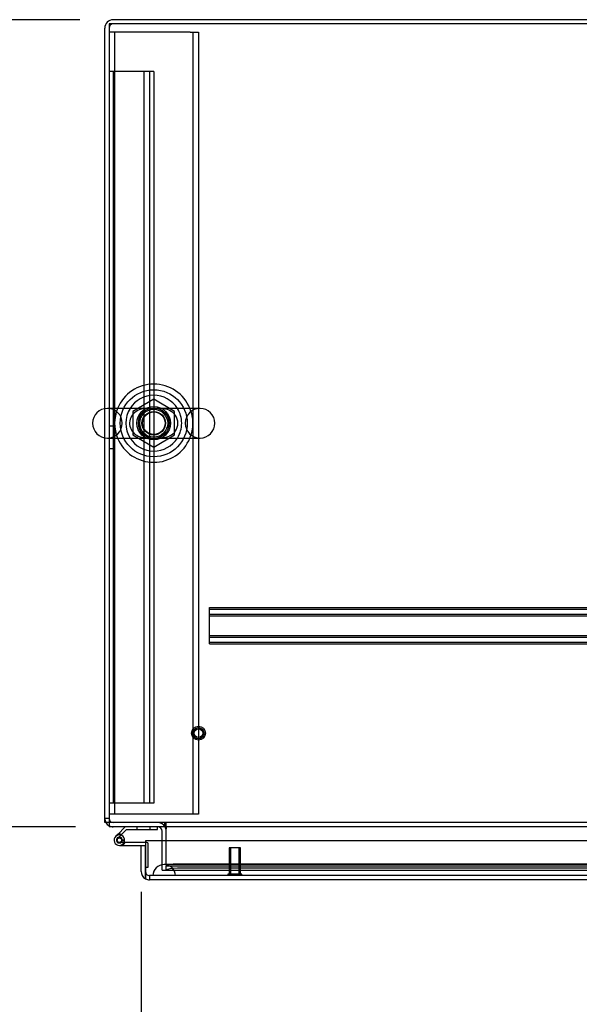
# Model space of a CAD drawing. Header units: inches. Extents: x 1 to 299, y -2 to 199.
# Tile 36 of 57: x 65 to 77, y 159 to 181. Entities that reach past the tile are written whole.
import ezdxf
from ezdxf.enums import TextEntityAlignment as Align
from ezdxf.lldxf.tags import DXFTag

# ---------------------------------------------------------------- set-up
doc = ezdxf.new("R2010")
doc.units = ezdxf.units.IN
doc.header["$MEASUREMENT"] = 0
for name, color, linetype in [('COM50677-2', 7, 'Continuous'), ('COM53964-1', 7, 'Continuous'), ('COM54746-48', 7, 'Continuous'), ('COM70215', 7, 'Continuous'), ('COM70220', 7, 'Continuous'), ('COM71195-5', 7, 'Continuous'), ('COM71210-10', 7, 'Continuous'), ('COM71298-1', 7, 'Continuous'), ('COM71299-1', 7, 'Continuous'), ('Default', 7, 'Continuous'), ('NTS18024', 7, 'Continuous'), ('SCS86414', 7, 'Continuous'), ('STD26258', 7, 'Continuous'), ('WAF25377', 7, 'Continuous'), ('WAM254785', 7, 'Continuous')]:
    doc.layers.add(name, color=color, linetype=linetype)
doc.styles.add('SEACAD_Times_New_Roman', font='times.ttf')
tags = doc.linetypes.add('HIDDEN2', pattern=[0.1875, 0.125, -0.0625]).pattern_tags.tags
tags[6:7] = [DXFTag(74, 4), DXFTag(75, 0), DXFTag(340, '0'), DXFTag(46, 0.0), DXFTag(50, 0.0), DXFTag(44, 0.0), DXFTag(45, 0.0)]
tags[4:5] = [DXFTag(74, 4), DXFTag(75, 0), DXFTag(340, '0'), DXFTag(46, 0.0), DXFTag(50, 0.0), DXFTag(44, 0.0), DXFTag(45, 0.0)]
doc.dimstyles.new('HAMMOND_(STH_-_300x200)', dxfattribs={"dimtxt": 1.5, "dimasz": 1.875, "dimexe": 0.75, "dimexo": 0.75, "dimgap": 0.375, "dimtad": 0, "dimtih": 1, "dimtoh": 1, "dimzin": 0, "dimdsep": 46, "dimtxsty": 'SEACAD_Times_New_Roman', "dimblk1": '_SE_FILLED', "dimblk2": '_SE_FILLED', "dimsah": 1, "dimcen": 0.75, "dimadec": 0, "dimazin": 0, "dimtfac": 0.8, "dimtofl": 0, "dimtmove": 0, "dimatfit": 3, "dimfxl": 1, "dimtolj": 1, "dimtzin": 0, "dimarcsym": 0})

# ---------------------------------------------------------------- blocks, each defined once
blk = doc.blocks.new('SE3')
at = {"layer": 'COM50677-2', "color": 7, "linetype": 'HIDDEN2'}
for p, q in [((67.135, 180.373), (66.95, 180.373)), ((67.075, 180.373), (67.075, 162.873)), ((68.765, 180.373), (67.135, 180.373)), ((68.765, 180.373), (68.95, 180.373)), ((68.825, 180.373), (68.825, 162.873)), ((68.95, 180.373), (68.95, 162.873)), ((67.135, 162.873), (66.95, 162.873)), ((68.765, 162.873), (67.135, 162.873)), ((68.95, 162.873), (68.765, 162.873))]:
    blk.add_line(p, q, dxfattribs=at)
blk.add_circle((67.95, 171.623), 0.375, dxfattribs=at)
at = {"layer": 'COM53964-1', "color": 7, "linetype": 'HIDDEN2'}
for p, q in [((67.088, 179.496), (66.95, 179.496)), ((67.045, 179.496), (67.045, 163.121)), ((67.812, 179.496), (67.088, 179.496)), ((67.729, 179.496), (67.729, 163.121)), ((67.95, 179.496), (67.812, 179.496)), ((67.855, 179.496), (67.855, 163.121)), ((67.95, 179.496), (67.95, 163.121)), ((67.045, 171.558), (66.95, 171.558)), ((66.95, 171.058), (67.045, 171.058)), ((67.088, 163.121), (66.95, 163.121)), ((67.812, 163.121), (67.088, 163.121)), ((67.95, 163.121), (67.812, 163.121))]:
    blk.add_line(p, q, dxfattribs=at)
at = {"layer": 'COM54746-48', "color": 7, "linetype": 'Continuous'}
for p, q in [((67.314, 162.592), (67.147, 162.424)), ((68.034, 162.53), (68.034, 162.592)), ((67.147, 162.424), (67.103, 162.38)), ((67.216, 162.406), (67.23, 162.42)), ((67.23, 162.42), (67.34, 162.53)), ((67.34, 162.53), (68.034, 162.53)), ((67.119, 162.307), (67.119, 162.282)), ((67.194, 162.357), (67.169, 162.357)), ((67.169, 162.232), (67.194, 162.232)), ((67.182, 162.177), (67.762, 162.177)), ((67.762, 162.239), (67.22, 162.239)), ((67.244, 162.282), (67.244, 162.307)), ((67.244, 162.288), (67.298, 162.283)), ((67.762, 162.177), (67.762, 162.175)), ((67.762, 161.689), (67.762, 161.689))]:
    blk.add_line(p, q, dxfattribs=at)
at = {"layer": 'COM54746-48', "color": 7, "linetype": 'HIDDEN2'}
for p, q in [((67.569, 162.592), (67.569, 162.53)), ((67.873, 162.53), (67.873, 162.592)), ((67.145, 162.335), (67.216, 162.406)), ((67.22, 162.239), (67.182, 162.239)), ((67.236, 162.289), (67.244, 162.288)), ((67.299, 162.294), (67.237, 162.294)), ((67.799, 162.239), (67.762, 162.239)), ((67.824, 161.689), (67.824, 162.214)), ((67.762, 161.689), (67.824, 161.689))]:
    blk.add_line(p, q, dxfattribs=at)
blk.add_circle((67.182, 162.294), 0.05, dxfattribs=at)
at = {"layer": 'COM54746-48', "color": 7, "linetype": 'Continuous'}
for centre, radius, start, end in [((67.182, 162.294), 0.117, 354.7841, 270), ((67.182, 162.294), 0.135, 68.9858, 104.9706), ((67.169, 162.307), 0.05, 90, 180), ((67.169, 162.282), 0.05, 180, 270), ((67.194, 162.307), 0.05, 0, 90), ((67.194, 162.282), 0.05, 270, 0), ((67.182, 162.294), 0.117, 331.9602, 354.7841)]:
    blk.add_arc(centre, radius, start, end, dxfattribs=at)
at = {"layer": 'COM54746-48', "color": 7, "linetype": 'HIDDEN2'}
for centre, radius, start, end in [((67.182, 162.294), 0.055, 354.7841, 270), ((67.182, 162.294), 0.055, 270, 354.7841), ((67.182, 162.294), 0.117, 270, 331.9602), ((67.182, 162.294), 0.135, 299.9264, 335.9579), ((67.799, 162.214), 0.025, 0, 90)]:
    blk.add_arc(centre, radius, start, end, dxfattribs=at)
at = {"layer": 'COM70215', "color": 7, "linetype": 'HIDDEN2'}
for p, q in [((69.2, 167.457), (69.2, 167.5)), ((69.2, 167.5), (88.7, 167.5)), ((69.2, 167.46), (88.7, 167.46)), ((69.2, 166.73), (69.2, 167.457)), ((69.2, 167.352), (88.7, 167.352)), ((69.2, 167.312), (88.7, 167.312)), ((69.2, 166.875), (88.7, 166.875)), ((69.2, 166.835), (88.7, 166.835)), ((69.2, 166.687), (69.2, 166.73)), ((69.2, 166.727), (88.7, 166.727)), ((69.2, 166.687), (88.7, 166.687))]:
    blk.add_line(p, q, dxfattribs=at)
at = {"layer": 'COM70220', "color": 7, "linetype": 'HIDDEN2'}
for p, q in [((68.433, 161.75), (68.183, 161.75)), ((88.901, 161.75), (68.433, 161.75)), ((68.183, 161.504), (67.934, 161.502)), ((67.934, 161.502), (67.934, 161.501)), ((68.433, 161.502), (67.934, 161.502)), ((68.433, 161.501), (67.934, 161.501)), ((68.432, 161.502), (68.183, 161.504)), ((68.433, 161.504), (68.183, 161.504)), ((68.432, 161.501), (68.432, 161.502)), ((88.901, 161.504), (68.433, 161.504)), ((88.901, 161.502), (68.433, 161.502)), ((88.901, 161.501), (68.433, 161.501))]:
    blk.add_line(p, q, dxfattribs=at)
blk.add_arc((68.183, 161.5), 0.25, 0, 180, dxfattribs=at)
at = {"layer": 'COM71195-5', "color": 7, "linetype": 'Continuous'}
for p, q in [((67.667, 162.175), (67.762, 162.175)), ((67.667, 161.595), (67.667, 162.175)), ((67.762, 162.28), (67.762, 161.595)), ((89.571, 162.28), (67.762, 162.28)), ((67.762, 161.595), (67.762, 162.175)), ((67.762, 161.595), (67.762, 161.431)), ((67.762, 161.431), (67.762, 161.595)), ((89.477, 161.405), (67.857, 161.405))]:
    blk.add_line(p, q, dxfattribs=at)
at = {"layer": 'COM71195-5', "color": 7, "linetype": 'HIDDEN2'}
for p, q in [((89.477, 161.5), (67.857, 161.5)), ((67.857, 161.5), (67.857, 161.405))]:
    blk.add_line(p, q, dxfattribs=at)
at = {"layer": 'COM71195-5', "color": 7, "linetype": 'Continuous'}
for start, end in [(180, 240), (240, 270)]:
    blk.add_arc((67.857, 161.595), 0.19, start, end, dxfattribs=at)
at = {"layer": 'COM71195-5', "color": 7, "linetype": 'HIDDEN2'}
blk.add_arc((67.857, 161.595), 0.095, 180, 270, dxfattribs=at)
blk.add_ellipse((67.857, 161.595), major_axis=(0, 0.095), ratio=0.999171, start_param=1.570796, end_param=3.141593, dxfattribs=at)
at = {"layer": 'COM71195-5', "color": 7, "linetype": 'Continuous'}
blk.add_ellipse((67.857, 161.595), major_axis=(0, 0.19), ratio=0.999171, start_param=2.617994, end_param=3.141593, dxfattribs=at)
at = {"layer": 'COM71210-10', "color": 7, "linetype": 'Continuous'}
for p, q in [((66.855, 171.949), (66.855, 180.462)), ((114.725, 180.652), (67.045, 180.652)), ((66.855, 162.687), (66.855, 171.297)), ((66.95, 162.687), (66.855, 162.687)), ((68.135, 162.28), (68.135, 162.497))]:
    blk.add_line(p, q, dxfattribs=at)
at = {"layer": 'COM71210-10', "color": 7, "linetype": 'HIDDEN2'}
for p, q in [((66.855, 171.297), (66.855, 171.949)), ((66.95, 162.782), (66.855, 162.782)), ((68.135, 161.625), (68.135, 162.28)), ((68.135, 161.625), (68.23, 161.625))]:
    blk.add_line(p, q, dxfattribs=at)
at = {"layer": 'COM71210-10', "color": 7, "linetype": 'Continuous'}
for centre, radius, start, end in [((67.045, 180.462), 0.19, 90, 180), ((67.045, 162.782), 0.19, 210, 240), ((68.04, 162.497), 0.095, 0, 90), ((68.04, 162.497), 0.19, 0, 30)]:
    blk.add_arc(centre, radius, start, end, dxfattribs=at)
at = {"layer": 'COM71210-10', "color": 7, "linetype": 'HIDDEN2'}
for centre, radius, start, end in [((67.045, 180.462), 0.095, 90, 180), ((67.045, 162.782), 0.19, 180, 210), ((67.045, 162.782), 0.095, 180, 270), ((67.045, 162.782), 0.19, 240, 270), ((68.04, 162.497), 0.19, 30, 90)]:
    blk.add_arc(centre, radius, start, end, dxfattribs=at)
at = {"layer": 'COM71298-1', "color": 7, "linetype": 'Continuous'}
for p, q in [((114.82, 180.557), (66.95, 180.557)), ((66.95, 180.557), (66.95, 171.955)), ((66.95, 171.292), (66.95, 162.735)), ((66.95, 162.735), (66.95, 162.592)), ((114.82, 162.592), (66.95, 162.592)), ((68.23, 162.592), (68.23, 162.544)), ((68.23, 162.28), (68.23, 162.544))]:
    blk.add_line(p, q, dxfattribs=at)
at = {"layer": 'COM71298-1', "color": 7, "linetype": 'HIDDEN2'}
for p, q in [((66.95, 171.955), (66.95, 171.292)), ((114.82, 162.687), (66.95, 162.687)), ((68.2, 162.592), (68.2, 162.687)), ((68.23, 162.592), (68.23, 162.687)), ((68.23, 161.766), (68.23, 162.28)), ((68.23, 161.766), (68.23, 161.719)), ((68.23, 161.623), (68.23, 161.719)), ((68.23, 161.719), (68.23, 161.718)), ((68.23, 161.718), (89.267, 161.718)), ((89.018, 161.759), (68.48, 161.759)), ((68.23, 161.625), (68.23, 161.623)), ((68.23, 161.623), (68.23, 161.623)), ((68.23, 161.623), (89.268, 161.623)), ((89.018, 161.665), (68.48, 161.665))]:
    blk.add_line(p, q, dxfattribs=at)
blk.add_circle((67.95, 171.623), 0.344, dxfattribs=at)
for centre in [(68.48, 161.715), (68.48, 161.622)]:
    blk.add_ellipse(centre, major_axis=(-0.25, 0), ratio=0.173648, start_param=4.712389, end_param=6.21308, dxfattribs=at)
at = {"layer": 'COM71299-1', "color": 7, "linetype": 'HIDDEN2'}
blk.add_line((68.23, 161.625), (88.385, 161.625), dxfattribs=at)
at = {"layer": 'NTS18024', "color": 7, "linetype": 'HIDDEN2'}
for p, q in [((67.95, 172.158), (67.485, 171.886)), ((68.415, 171.886), (67.95, 172.158)), ((67.485, 171.886), (67.485, 171.36)), ((68.415, 171.36), (68.415, 171.886)), ((67.485, 171.36), (67.954, 171.086)), ((67.954, 171.086), (68.415, 171.36))]:
    blk.add_line(p, q, dxfattribs=at)
for radius in [0.312, 0.263]:
    blk.add_circle((67.95, 171.623), radius, dxfattribs=at)
at = {"layer": 'SCS86414', "color": 7, "linetype": 'Continuous'}
for p, q in [((68.985, 171.955), (66.914, 171.955)), ((66.914, 171.292), (68.985, 171.292))]:
    blk.add_line(p, q, dxfattribs=at)
at = {"layer": 'SCS86414', "color": 7, "linetype": 'HIDDEN2'}
for radius in [0.312, 0.252]:
    blk.add_circle((67.95, 171.623), radius, dxfattribs=at)
at = {"layer": 'SCS86414', "color": 7, "linetype": 'Continuous'}
for centre, radius, start, end in [((67.95, 171.623), 0.625, 32.0055, 147.9945), ((66.914, 171.623), 0.331, 90, 270), ((68.985, 171.623), 0.331, 270, 90), ((67.95, 171.623), 0.625, 212.0055, 327.9945)]:
    blk.add_arc(centre, radius, start, end, dxfattribs=at)
at = {"layer": 'SCS86414', "color": 7, "linetype": 'HIDDEN2'}
for centre, radius, start, end in [((66.914, 171.623), 0.331, 270, 90), ((67.95, 171.623), 0.625, 147.9945, 212.0055), ((67.714, 171.625), 0.304, 113.0765, 228.8648), ((68.183, 171.623), 0.307, 292.9099, 67.4296), ((67.95, 171.623), 0.625, 0, 32.0055), ((68.985, 171.623), 0.331, 90, 270), ((67.95, 171.623), 0.625, 327.9945, 0), ((67.69, 171.576), 0.251, 225.7109, 247.9972)]:
    blk.add_arc(centre, radius, start, end, dxfattribs=at)
for points, knots in [([(68.309, 171.908), (68.305, 171.91), (68.301, 171.912), (68.243, 171.936), (68.186, 171.947), (68.067, 171.956), (68.004, 171.954), (67.907, 171.954), (67.875, 171.955), (67.814, 171.954), (67.783, 171.953), (67.695, 171.944), (67.639, 171.931), (67.587, 171.907)], [0.5581679, 0.5581679, 0.5581679, 0.5581679, 0.5625, 0.5625, 0.625, 0.625, 0.6875, 0.6875, 0.71875, 0.71875, 0.75, 0.75, 0.8115087, 0.8115087, 0.8115087, 0.8115087]), ([(67.587, 171.34), (67.592, 171.338), (67.597, 171.335), (67.656, 171.311), (67.713, 171.3), (67.802, 171.293), (67.832, 171.292), (67.894, 171.292), (67.926, 171.292), (68.022, 171.292), (68.085, 171.291), (68.201, 171.302), (68.258, 171.315), (68.31, 171.339)], [0.056616, 0.056616, 0.056616, 0.056616, 0.0625, 0.0625, 0.125, 0.125, 0.15625, 0.15625, 0.1875, 0.1875, 0.25, 0.25, 0.3115535, 0.3115535, 0.3115535, 0.3115535])]:
    blk.add_open_spline(points, degree=3, knots=knots, dxfattribs=at)
at = {"layer": 'STD26258', "color": 7, "linetype": 'HIDDEN2'}
for p, q in [((69.887, 162.125), (69.637, 162.125)), ((69.637, 162.125), (69.637, 161.531)), ((69.667, 162.125), (69.667, 161.531)), ((69.856, 162.125), (69.856, 161.531)), ((69.887, 161.531), (69.887, 162.125)), ((69.918, 161.531), (69.605, 161.531)), ((69.605, 161.531), (69.605, 161.5)), ((69.918, 161.5), (69.918, 161.531))]:
    blk.add_line(p, q, dxfattribs=at)
for radius in [0.156, 0.125, 0.0944]:
    blk.add_circle((68.95, 164.687), radius, dxfattribs=at)
at = {"layer": 'WAF25377', "color": 7, "linetype": 'HIDDEN2'}
blk.add_circle((67.95, 171.623), 0.34, dxfattribs=at)
at = {"layer": 'WAF25377', "color": 7, "linetype": 'Continuous'}
for start, end in [(22.2452, 157.7548), (202.2452, 337.7548)]:
    blk.add_arc((67.95, 171.623), 0.875, start, end, dxfattribs=at)
at = {"layer": 'WAF25377', "color": 7, "linetype": 'HIDDEN2'}
for start, end in [(157.7548, 202.2452), (0, 22.2452), (337.7548, 0)]:
    blk.add_arc((67.95, 171.623), 0.875, start, end, dxfattribs=at)
at = {"layer": 'WAM254785', "color": 7, "linetype": 'HIDDEN2'}
for radius in [0.75, 0.312]:
    blk.add_circle((67.95, 171.623), radius, dxfattribs=at)
blk = doc.blocks.new('DMBLK3')
at = {"layer": 'Default', "linetype": 'Continuous', "transparency": 16777216}
for points in [[(57.883, 178.777), (58.508, 178.777), (58.196, 180.652)], [(57.883, 164.467), (58.196, 162.592), (58.508, 164.467)]]:
    blk.add_hatch(color=7, dxfattribs=at).paths.add_polyline_path(points)
at = {"layer": 'Default', "color": 7, "linetype": 'Continuous', "transparency": 16777216}
for p, q in [((66.295, 180.652), (57.446, 180.652)), ((58.196, 180.652), (58.196, 172.897)), ((58.196, 170.347), (58.196, 162.592)), ((66.2, 162.592), (57.446, 162.592))]:
    blk.add_line(p, q, dxfattribs=at)
at = {"layer": 'Default', "color": 7, "linetype": 'Continuous', "transparency": 16777216, "style": 'SEACAD_Times_New_Roman'}
blk.add_text('18.06', height=1.5, dxfattribs=at).set_placement((55.636, 172.372), align=Align.TOP_LEFT)
blk = doc.blocks.new('_SE_FILLED')
at = {"color": 0}
blk.add_line((0, 0), (-1, 0), dxfattribs=at)
blk.add_solid([(0, 0), (-1, -0.1665), (-1, 0.1665), (0, 0)], dxfattribs=at)
blk = doc.blocks.new('DMBLK8')
at = {"layer": 'Default', "linetype": 'Continuous', "transparency": 16777216}
for points in [[(69.542, 156.606), (69.542, 157.231), (67.667, 156.918)], [(87.792, 156.606), (89.667, 156.918), (87.792, 157.231)]]:
    blk.add_hatch(color=7, dxfattribs=at).paths.add_polyline_path(points)
at = {"layer": 'Default', "color": 7, "linetype": 'Continuous', "transparency": 16777216}
for p, q in [((67.667, 161.135), (67.667, 156.168)), ((89.667, 161.188), (89.667, 156.168)), ((67.667, 156.918), (75.582, 156.918)), ((81.751, 156.918), (89.667, 156.918))]:
    blk.add_line(p, q, dxfattribs=at)
at = {"layer": 'Default', "color": 7, "linetype": 'Continuous', "transparency": 16777216, "style": 'SEACAD_Times_New_Roman'}
for s, p in [('22.00', (76.107, 157.668)), ('DOO', (76.267, 155.418))]:
    blk.add_text(s, height=1.5, dxfattribs=at).set_placement(p, align=Align.TOP_LEFT)

msp = doc.modelspace()

# ---------------------------------------------------------------- block references
at = {"layer": 'Default'}
msp.add_blockref('SE3', (0, 0), dxfattribs=at)

# ---------------------------------------------------------------- dimensions: what is measured, and where the dimension line sits
at = {"layer": 'Default', "color": 7, "linetype": 'Continuous'}
for base, p1, p2, angle, text, picture, middle, dimtype in [((58.196, 162.592), (67.045, 180.652), (66.95, 162.592), 90, '\\A1;<>', 'DMBLK3', (58.196, 171.622), 160), ((67.667, 156.918), (67.667, 161.885), (89.667, 161.938), 0.1367, '\\A1;<>\\PDOO', 'DMBLK8', (78.667, 156.918), 161)]:
    dim = msp.add_linear_dim(base=base, p1=p1, p2=p2, angle=angle, text=text, dimstyle='HAMMOND_(STH_-_300x200)', dxfattribs=at)
    dim.commit()
    dim.dimension.update_dxf_attribs({"geometry": picture, "text_midpoint": middle, "dimtype": dimtype})

doc.saveas('drawing.dxf')
